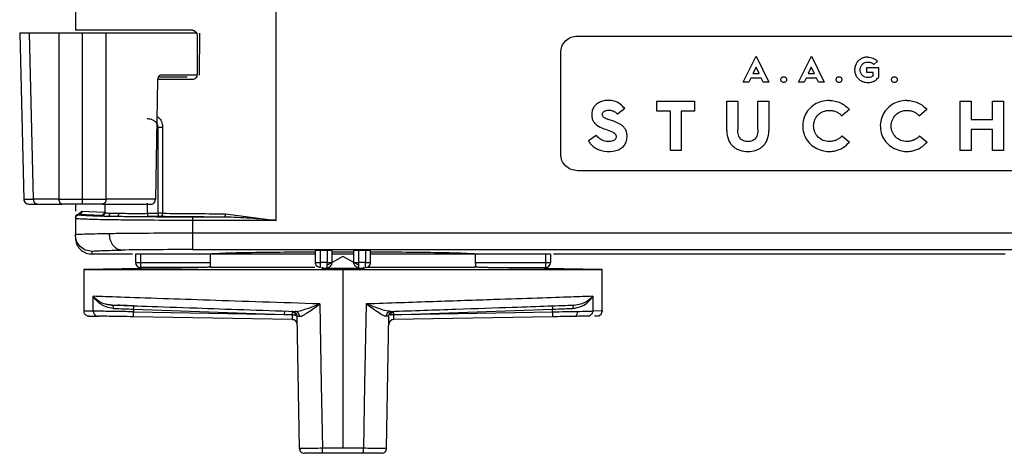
# Model space of a CAD drawing. Header units: millimetres. Extents: x -160 to 150, y 0 to 248.
# Tile 2 of 16: x -122 to -64, y 183 to 209. Entities that reach past the tile are written whole.
import ezdxf

# ---------------------------------------------------------------- set-up
doc = ezdxf.new("R2010")
doc.units = ezdxf.units.MM

msp = doc.modelspace()

# ---------------------------------------------------------------- linework, layer by layer
at = {"color": 7, "linetype": 'Continuous', "lineweight": 25}
for p, q in [((-119.04, 238.272), (-119.04, 208.671)), ((-107.04, 197.287), (-107.04, 209.941)), ((-122.367, 208.51), (-122.121, 198.54)), ((-120.03, 208.491), (-121.78, 208.491)), ((-121.535, 198.559), (-121.78, 208.491)), ((-120.03, 208.491), (-120.03, 198.559)), ((-118.616, 198.557), (-118.616, 208.491)), ((-117.202, 198.559), (-117.202, 208.491)), ((-111.786, 208.491), (-117.202, 208.491)), ((-111.627, 208.491), (-111.642, 205.991)), ((-111.761, 208.371), (-111.761, 206.021)), ((-89.024, 208.325), (-60.024, 208.325)), ((-90.024, 201.264), (-90.024, 207.325)), ((-79.111, 205.566), (-78.343, 207.125)), ((-78.343, 207.125), (-77.575, 205.566)), ((-75.806, 205.566), (-75.038, 207.125)), ((-75.038, 207.125), (-74.27, 205.566)), ((-71.086, 206.825), (-71.306, 206.632)), ((-78.345, 206.465), (-78.532, 206.078)), ((-78.532, 206.078), (-78.157, 206.078)), ((-78.157, 206.078), (-78.345, 206.465)), ((-75.04, 206.465), (-75.227, 206.078)), ((-75.227, 206.078), (-74.852, 206.078)), ((-74.852, 206.078), (-75.04, 206.465)), ((-71.723, 206.439), (-71.031, 206.439)), ((-71.723, 206.152), (-71.723, 206.439)), ((-71.336, 206.152), (-71.723, 206.152)), ((-71.336, 205.953), (-71.336, 206.152)), ((-71.031, 206.439), (-71.031, 205.843)), ((-114.123, 205.694), (-114.255, 198.559)), ((-112.044, 205.721), (-114.12, 205.721)), ((-111.767, 205.991), (-113.907, 205.991)), ((-78.767, 205.566), (-79.111, 205.566)), ((-78.652, 205.8), (-78.767, 205.566)), ((-78.036, 205.8), (-78.652, 205.8)), ((-77.922, 205.566), (-78.036, 205.8)), ((-77.575, 205.566), (-77.922, 205.566)), ((-75.462, 205.566), (-75.806, 205.566)), ((-75.347, 205.8), (-75.462, 205.566)), ((-74.732, 205.8), (-75.347, 205.8)), ((-74.617, 205.566), (-74.732, 205.8)), ((-74.27, 205.566), (-74.617, 205.566)), ((-84.271, 203.83), (-84.271, 204.425)), ((-84.271, 204.425), (-82.024, 204.425)), ((-82.024, 204.425), (-82.024, 203.83)), ((-80.096, 204.425), (-79.441, 204.425)), ((-80.096, 202.662), (-80.096, 204.425)), ((-79.441, 204.425), (-79.441, 202.73)), ((-78.231, 204.425), (-77.576, 204.425)), ((-78.231, 202.73), (-78.231, 204.425)), ((-77.576, 204.425), (-77.576, 202.662)), ((-66.137, 204.425), (-65.483, 204.425)), ((-66.137, 201.464), (-66.137, 204.425)), ((-65.483, 204.425), (-65.483, 203.325)), ((-64.2, 204.425), (-63.546, 204.425)), ((-64.2, 203.325), (-64.2, 204.425)), ((-63.546, 204.425), (-63.546, 201.464)), ((-86.199, 203.987), (-86.637, 203.656)), ((-83.468, 203.83), (-84.271, 203.83)), ((-83.468, 201.464), (-83.468, 203.83)), ((-82.024, 203.83), (-82.814, 203.83)), ((-82.814, 203.83), (-82.814, 201.464)), ((-72.764, 203.92), (-73.209, 203.541)), ((-68.125, 203.92), (-68.571, 203.541)), ((-65.483, 203.325), (-64.2, 203.325)), ((-114.101, 202.871), (-114.101, 197.717)), ((-113.823, 202.871), (-113.823, 197.717)), ((-64.2, 202.73), (-65.483, 202.73)), ((-65.483, 202.73), (-65.483, 201.464)), ((-64.2, 201.464), (-64.2, 202.73)), ((-88.37, 202.072), (-87.894, 202.399)), ((-73.205, 202.352), (-72.759, 201.974)), ((-68.567, 202.352), (-68.121, 201.974)), ((-82.814, 201.464), (-83.468, 201.464)), ((-65.483, 201.464), (-66.137, 201.464)), ((-63.546, 201.464), (-64.2, 201.464)), ((-60.024, 200.264), (-89.024, 200.264)), ((-122.121, 198.557), (-122.101, 198.557)), ((-120.03, 198.559), (-121.535, 198.559)), ((-114.255, 198.559), (-117.202, 198.559)), ((-121.323, 198.265), (-119.818, 198.265)), ((-119.04, 198.265), (-119.04, 197.838)), ((-118.972, 197.553), (-118.647, 197.838)), ((-118.647, 197.838), (-117.322, 197.783)), ((-117.414, 198.265), (-114.469, 198.265)), ((-117.279, 198.265), (-117.279, 197.746)), ((-114.735, 197.713), (-114.735, 198.321)), ((-119.04, 197.405), (-119.04, 196.437)), ((-118.84, 197.605), (-118.84, 197.638)), ((-117.493, 197.583), (-118.84, 197.638)), ((-117.479, 197.547), (-117.479, 197.582)), ((-116.562, 197.517), (-117.13, 197.526)), ((-114.735, 197.713), (-114.101, 197.717)), ((-114.029, 197.517), (-114.662, 197.513)), ((-110.112, 197.486), (-112.04, 197.486)), ((-112.04, 197.287), (-112.04, 196.542)), ((-107.04, 197.287), (-112.04, 197.287)), ((-110.062, 197.686), (-107.04, 197.287)), ((-112.04, 196.542), (-47.335, 196.542)), ((-118.04, 195.271), (-118.04, 195.437)), ((-112.04, 195.542), (-54.726, 195.542)), ((-104.69, 194.771), (-104.69, 195.482)), ((-103.99, 195.487), (-104.39, 195.487)), ((-104.39, 194.771), (-104.39, 195.487)), ((-103.99, 195.487), (-103.99, 194.771)), ((-103.69, 194.771), (-103.69, 195.482)), ((-102.39, 194.771), (-102.39, 195.482)), ((-101.69, 195.487), (-102.09, 195.487)), ((-102.09, 194.771), (-102.09, 195.487)), ((-101.69, 195.487), (-101.69, 194.771)), ((-101.39, 194.771), (-101.39, 195.482)), ((-115.62, 195.271), (-118.04, 195.271)), ((-104.725, 195.271), (-115.439, 195.271)), ((-115.439, 195.271), (-115.439, 194.771)), ((-115.139, 195.271), (-115.139, 194.471)), ((-110.969, 194.771), (-110.969, 195.271)), ((-102.371, 195.271), (-103.703, 195.271)), ((-103.69, 195.412), (-102.39, 195.412)), ((-103.04, 195.121), (-103.69, 194.771)), ((-102.09, 194.609), (-103.04, 195.121)), ((-90.639, 195.271), (-101.362, 195.271)), ((-95.109, 194.771), (-95.109, 195.271)), ((-90.939, 195.271), (-90.939, 194.471)), ((-90.639, 195.271), (-90.639, 194.771)), ((-63.46, 195.271), (-90.458, 195.271)), ((-113.939, 194.434), (-118.54, 194.353)), ((-118.54, 194.353), (-118.54, 191.866)), ((-118.54, 194.353), (-87.54, 194.353)), ((-115.439, 194.771), (-110.969, 194.771)), ((-111.698, 194.471), (-115.139, 194.471)), ((-113.94, 194.432), (-113.917, 194.471)), ((-110.952, 194.484), (-111.052, 194.483)), ((-110.979, 194.612), (-110.952, 194.484)), ((-110.952, 194.484), (-104.725, 194.484)), ((-103.99, 194.771), (-104.39, 194.771)), ((-104.247, 194.471), (-104.319, 194.432)), ((-104.319, 194.432), (-103.04, 194.434)), ((-103.69, 194.771), (-103.98, 194.615)), ((-103.04, 194.434), (-103.04, 183.645)), ((-103.04, 194.434), (-101.761, 194.432)), ((-101.69, 194.771), (-102.09, 194.771)), ((-101.761, 194.432), (-101.833, 194.471)), ((-101.609, 194.484), (-95.128, 194.484)), ((-95.128, 194.484), (-95.1, 194.622)), ((-95.027, 194.483), (-95.128, 194.484)), ((-95.109, 194.771), (-90.639, 194.771)), ((-94.381, 194.471), (-90.939, 194.471)), ((-92.162, 194.471), (-92.14, 194.432)), ((-87.54, 194.353), (-92.14, 194.434)), ((-87.54, 191.866), (-87.54, 194.353)), ((-117.967, 191.857), (-117.967, 192.745)), ((-88.112, 192.745), (-88.112, 191.857)), ((-117.055, 192.255), (-116.865, 192.223)), ((-115.553, 192.177), (-115.56, 191.977)), ((-115.56, 191.977), (-106.549, 191.662)), ((-115.56, 191.977), (-115.56, 191.82)), ((-99.53, 191.662), (-90.52, 191.977)), ((-90.527, 192.177), (-90.52, 191.977)), ((-90.52, 191.82), (-90.52, 191.977)), ((-115.565, 191.52), (-115.56, 191.82)), ((-106.069, 191.354), (-115.565, 191.52)), ((-115.56, 191.82), (-106.549, 191.662)), ((-106.542, 191.862), (-106.549, 191.662)), ((-106.072, 191.357), (-105.963, 191.336)), ((-106.07, 191.376), (-106.016, 191.348)), ((-105.892, 191.84), (-105.584, 191.885)), ((-105.645, 183.639), (-105.783, 191.551)), ((-100.435, 183.639), (-100.297, 191.551)), ((-100.117, 191.332), (-100.11, 191.335)), ((-100.064, 191.348), (-100.009, 191.376)), ((-90.515, 191.52), (-100.01, 191.354)), ((-99.53, 191.662), (-90.52, 191.82)), ((-90.52, 191.82), (-90.515, 191.52)), ((-88.286, 191.559), (-88.396, 191.557)), ((-87.54, 191.866), (-88.112, 191.857)), ((-87.835, 191.566), (-88.011, 191.563)), ((-87.739, 191.584), (-87.835, 191.566)), ((-87.54, 191.866), (-87.553, 191.807)), ((-105.595, 183.64), (-105.645, 183.639)), ((-101.816, 183.645), (-104.263, 183.645))]:
    msp.add_line(p, q, dxfattribs=at)
at = {"color": 7, "linetype": 'Continuous', "lineweight": 25, "flags": 128}
for points in [[(-113.94, 194.432), (-112.696, 194.454), (-111.719, 194.471)], [(-94.36, 194.471), (-93.117, 194.449), (-92.14, 194.432)], [(-104.43, 192.287), (-104.337, 187.447), (-104.263, 183.645)], [(-101.649, 192.287), (-101.743, 187.447), (-101.816, 183.645)], [(-106.549, 191.662), (-106.391, 191.658), (-106.289, 191.655), (-106.187, 191.652), (-106.085, 191.649)], [(-99.995, 191.649), (-99.837, 191.654), (-99.735, 191.657), (-99.633, 191.66), (-99.53, 191.662)]]:
    msp.add_lwpolyline(points, dxfattribs=at)
at = {"color": 7, "linetype": 'Continuous', "lineweight": 25}
for centre, start, end in [((-115.139, 194.771), 180, 270), ((-90.939, 194.771), 270, 360), ((-106.074, 191.054), 1, 89), ((-100.005, 191.054), 91, 179)]:
    msp.add_arc(centre, 0.3, start, end, dxfattribs=at)
for points, knots in [([(-121.78, 208.491), (-121.948, 208.491), (-122.284, 208.491), (-122.339, 208.49), (-122.366, 208.49)], [0, 0, 0, 0, 0.500019, 1, 1, 1, 1]), ([(-118.616, 208.491), (-118.87, 208.491), (-119.258, 208.491), (-119.726, 208.491), (-119.928, 208.491), (-120.03, 208.491)], [0, 0, 0, 0, 0.485193, 0.739171, 1, 1, 1, 1]), ([(-117.202, 208.491), (-117.304, 208.491), (-117.505, 208.491), (-117.974, 208.491), (-118.361, 208.491), (-118.616, 208.491)], [0, 0, 0, 0, 0.260829, 0.514807, 1, 1, 1, 1]), ([(-112.044, 208.671), (-112.007, 208.667), (-111.935, 208.658), (-111.841, 208.59), (-111.788, 208.507), (-111.765, 208.431), (-111.763, 208.391), (-111.761, 208.371)], [0, 0, 0, 0, 0.2504088, 0.4993593, 0.7485288, 0.8743691, 1, 1, 1, 1]), ([(-71.657, 207.064), (-71.736, 207.058), (-71.892, 207.047), (-72.105, 206.948), (-72.279, 206.802), (-72.4, 206.608), (-72.459, 206.381), (-72.447, 206.146), (-72.367, 205.927), (-72.225, 205.749), (-72.038, 205.618), (-71.835, 205.553), (-71.641, 205.536), (-71.435, 205.562), (-71.211, 205.651), (-71.09, 205.78), (-71.031, 205.843)], [0, 0, 0, 0, 0.074613, 0.147339, 0.218251, 0.287986, 0.361116, 0.437189, 0.508195, 0.578919, 0.649992, 0.722306, 0.778426, 0.833487, 0.918781, 1, 1, 1, 1]), ([(-71.336, 205.953), (-71.382, 205.92), (-71.478, 205.854), (-71.66, 205.829), (-71.842, 205.86), (-71.998, 205.962), (-72.102, 206.116), (-72.137, 206.302), (-72.102, 206.488), (-71.998, 206.643), (-71.842, 206.745), (-71.654, 206.779), (-71.493, 206.75), (-71.377, 206.694), (-71.329, 206.652), (-71.306, 206.632)], [0, 0, 0, 0, 0.076298, 0.158317, 0.243595, 0.324398, 0.40519, 0.491083, 0.577131, 0.658202, 0.739188, 0.824495, 0.913914, 0.957716, 1, 1, 1, 1]), ([(-113.907, 205.991), (-113.929, 205.988), (-113.977, 205.982), (-114.033, 205.938), (-114.074, 205.883), (-114.099, 205.829), (-114.118, 205.765), (-114.121, 205.718), (-114.123, 205.694)], [0, 0, 0, 0, 0.199352, 0.431991, 0.561401, 0.69921, 0.845412, 1, 1, 1, 1]), ([(-114.066, 205.891), (-113.783, 205.891), (-113.291, 205.891), (-112.631, 205.891), (-112.35, 205.891)], [0, 0, 0, 0, 0.573926, 1, 1, 1, 1]), ([(-111.761, 206.021), (-111.766, 205.981), (-111.775, 205.901), (-111.842, 205.802), (-111.935, 205.734), (-112.007, 205.725), (-112.044, 205.721)], [0, 0, 0, 0, 0.250658, 0.499763, 0.749453, 1, 1, 1, 1]), ([(-86.199, 203.987), (-86.28, 204.082), (-86.455, 204.286), (-86.875, 204.469), (-87.298, 204.488), (-87.648, 204.398), (-87.883, 204.263), (-88.064, 204.07), (-88.166, 203.82), (-88.179, 203.562), (-88.132, 203.326), (-88.025, 203.133), (-87.811, 202.923), (-87.598, 202.836), (-87.453, 202.777)], [0, 0, 0, 0, 0.0976793, 0.2107451, 0.3515957, 0.4258159, 0.4949102, 0.5640012, 0.6316395, 0.7044225, 0.7657993, 0.820168, 0.876935, 1, 1, 1, 1]), ([(-73.961, 204.472), (-74.121, 204.459), (-74.434, 204.435), (-74.861, 204.24), (-75.208, 203.946), (-75.454, 203.558), (-75.571, 203.101), (-75.548, 202.627), (-75.385, 202.189), (-75.102, 201.831), (-74.726, 201.571), (-74.325, 201.439), (-73.945, 201.405), (-73.552, 201.452), (-73.123, 201.617), (-72.88, 201.855), (-72.759, 201.974)], [0, 0, 0, 0, 0.076296, 0.149129, 0.22023, 0.29148, 0.365526, 0.44255, 0.515179, 0.585988, 0.657371, 0.731113, 0.785639, 0.838629, 0.919638, 1, 1, 1, 1]), ([(-69.323, 204.472), (-69.483, 204.459), (-69.795, 204.435), (-70.222, 204.24), (-70.569, 203.946), (-70.815, 203.558), (-70.932, 203.101), (-70.909, 202.627), (-70.746, 202.189), (-70.463, 201.831), (-70.087, 201.571), (-69.686, 201.439), (-69.306, 201.405), (-68.914, 201.452), (-68.484, 201.617), (-68.242, 201.855), (-68.121, 201.974)], [0, 0, 0, 0, 0.076296, 0.149129, 0.22023, 0.29148, 0.365526, 0.44255, 0.515179, 0.585988, 0.657371, 0.731113, 0.785639, 0.838629, 0.919638, 1, 1, 1, 1]), ([(-86.811, 203.202), (-86.892, 203.232), (-87.015, 203.277), (-87.162, 203.328), (-87.294, 203.375), (-87.404, 203.418), (-87.483, 203.495), (-87.511, 203.544), (-87.527, 203.612), (-87.526, 203.689), (-87.49, 203.766), (-87.428, 203.823), (-87.345, 203.863), (-87.197, 203.894), (-87.004, 203.882), (-86.784, 203.808), (-86.685, 203.706), (-86.637, 203.656)], [0, 0, 0, 0, 0.131999, 0.200043, 0.235756, 0.346888, 0.374462, 0.402458, 0.431408, 0.479269, 0.517507, 0.557778, 0.604487, 0.656728, 0.786069, 0.895563, 1, 1, 1, 1]), ([(-73.205, 202.352), (-73.255, 202.302), (-73.354, 202.201), (-73.541, 202.095), (-73.745, 202.027), (-74.015, 201.999), (-74.333, 202.057), (-74.645, 202.259), (-74.854, 202.569), (-74.924, 202.943), (-74.854, 203.317), (-74.646, 203.628), (-74.334, 203.832), (-74.015, 203.89), (-73.746, 203.862), (-73.543, 203.794), (-73.358, 203.689), (-73.259, 203.591), (-73.209, 203.541)], [0, 0, 0, 0, 0.0455531, 0.0909741, 0.137512, 0.1841237, 0.2651707, 0.3419595, 0.4187367, 0.5003632, 0.5821341, 0.6591798, 0.7361458, 0.8172204, 0.8638284, 0.9098979, 0.9548884, 1, 1, 1, 1]), ([(-68.567, 202.352), (-68.616, 202.302), (-68.716, 202.201), (-68.902, 202.095), (-69.106, 202.027), (-69.376, 201.999), (-69.695, 202.057), (-70.007, 202.259), (-70.216, 202.569), (-70.286, 202.943), (-70.215, 203.317), (-70.007, 203.628), (-69.695, 203.832), (-69.376, 203.89), (-69.107, 203.862), (-68.904, 203.794), (-68.72, 203.689), (-68.621, 203.591), (-68.571, 203.541)], [0, 0, 0, 0, 0.045553, 0.090974, 0.137512, 0.184124, 0.265171, 0.341959, 0.418737, 0.500363, 0.582134, 0.65918, 0.736146, 0.81722, 0.863828, 0.909898, 0.954888, 1, 1, 1, 1]), ([(-114.101, 202.871), (-114.105, 202.907), (-114.111, 202.983), (-114.162, 203.084), (-114.235, 203.173), (-114.34, 203.259), (-114.514, 203.347), (-114.662, 203.362), (-114.752, 203.371)], [0, 0, 0, 0, 0.114405, 0.23775, 0.3529, 0.486093, 0.686044, 1, 1, 1, 1]), ([(-114.163, 203.522), (-114.134, 203.505), (-114.063, 203.464), (-113.974, 203.352), (-113.891, 203.211), (-113.834, 203.048), (-113.827, 202.93), (-113.823, 202.871)], [0, 0, 0, 0, 0.1469701, 0.3592105, 0.5647587, 0.7842279, 1, 1, 1, 1]), ([(-88.37, 202.072), (-88.33, 202.004), (-88.25, 201.867), (-88.071, 201.695), (-87.85, 201.554), (-87.458, 201.414), (-87.01, 201.396), (-86.578, 201.499), (-86.32, 201.655), (-86.144, 201.873), (-86.06, 202.13), (-86.048, 202.383), (-86.087, 202.61), (-86.184, 202.8), (-86.409, 203.032), (-86.643, 203.131), (-86.811, 203.202)], [0, 0, 0, 0, 0.054738, 0.109672, 0.171615, 0.236007, 0.397926, 0.475053, 0.542872, 0.603674, 0.666371, 0.728372, 0.77811, 0.825231, 0.874767, 1, 1, 1, 1]), ([(-87.453, 202.777), (-87.313, 202.73), (-87.114, 202.664), (-86.883, 202.561), (-86.778, 202.484), (-86.729, 202.41), (-86.707, 202.336), (-86.708, 202.251), (-86.743, 202.164), (-86.811, 202.092), (-86.912, 202.038), (-87.111, 201.996), (-87.386, 202.015), (-87.701, 202.147), (-87.831, 202.317), (-87.894, 202.399)], [0, 0, 0, 0, 0.1843465, 0.2613857, 0.3165317, 0.3439371, 0.3703308, 0.4116919, 0.4479375, 0.4850008, 0.5331219, 0.5887318, 0.7367371, 0.8724264, 1, 1, 1, 1]), ([(-80.096, 202.662), (-80.08, 202.474), (-80.057, 202.205), (-79.889, 201.899), (-79.732, 201.721), (-79.541, 201.583), (-79.246, 201.452), (-78.835, 201.394), (-78.423, 201.452), (-78.13, 201.583), (-77.939, 201.721), (-77.783, 201.899), (-77.615, 202.205), (-77.592, 202.474), (-77.576, 202.662)], [0, 0, 0, 0, 0.139643, 0.200155, 0.25934, 0.316816, 0.376213, 0.500485, 0.62414, 0.683626, 0.740734, 0.800131, 0.86036, 1, 1, 1, 1]), ([(-78.231, 202.73), (-78.236, 202.62), (-78.244, 202.464), (-78.318, 202.279), (-78.39, 202.177), (-78.479, 202.1), (-78.624, 202.028), (-78.835, 202.001), (-79.046, 202.028), (-79.192, 202.1), (-79.282, 202.177), (-79.354, 202.28), (-79.428, 202.464), (-79.436, 202.62), (-79.441, 202.73)], [0, 0, 0, 0, 0.153097, 0.21683, 0.275308, 0.327198, 0.380143, 0.499136, 0.619706, 0.672872, 0.724634, 0.783352, 0.847181, 1, 1, 1, 1]), ([(-122.121, 198.557), (-122.116, 198.52), (-122.109, 198.463), (-122.071, 198.395), (-122.032, 198.348), (-121.984, 198.311), (-121.915, 198.275), (-121.858, 198.269), (-121.821, 198.265)], [0, 0, 0, 0, 0.2398498, 0.3686392, 0.5000563, 0.6314653, 0.7602311, 1, 1, 1, 1]), ([(-122.111, 198.557), (-122.11, 198.53), (-122.107, 198.474), (-122.07, 198.394), (-122.011, 198.325), (-121.957, 198.298), (-121.93, 198.285)], [0, 0, 0, 0, 0.239613, 0.491731, 0.74837, 1, 1, 1, 1]), ([(-122.101, 198.557), (-122.096, 198.557), (-122.081, 198.557), (-121.936, 198.558), (-121.694, 198.559), (-121.535, 198.559)], [0, 0, 0, 0, 0.156789, 0.4472, 1, 1, 1, 1]), ([(-120.03, 198.559), (-119.928, 198.559), (-119.726, 198.558), (-119.258, 198.558), (-118.87, 198.557), (-118.616, 198.557)], [0, 0, 0, 0, 0.260829, 0.514808, 1, 1, 1, 1]), ([(-118.616, 198.557), (-118.361, 198.557), (-117.974, 198.558), (-117.505, 198.558), (-117.304, 198.559), (-117.202, 198.559)], [0, 0, 0, 0, 0.485204, 0.73918, 1, 1, 1, 1]), ([(-118.616, 198.265), (-118.616, 198.269), (-118.616, 198.275), (-118.616, 198.311), (-118.616, 198.348), (-118.616, 198.395), (-118.616, 198.463), (-118.616, 198.52), (-118.616, 198.557)], [0, 0, 0, 0, 0.239795, 0.368578, 0.5, 0.631422, 0.760205, 1, 1, 1, 1]), ([(-121.821, 198.265), (-121.798, 198.265), (-121.751, 198.265), (-121.466, 198.265), (-121.323, 198.265)], [0, 0, 0, 0, 0.4998, 1, 1, 1, 1]), ([(-118.616, 198.265), (-118.841, 198.265), (-119.291, 198.265), (-119.642, 198.265), (-119.818, 198.265)], [0, 0, 0, 0, 0.500748, 1, 1, 1, 1]), ([(-118.647, 197.838), (-118.649, 197.813), (-118.654, 197.775), (-118.678, 197.728), (-118.703, 197.696), (-118.734, 197.671), (-118.779, 197.646), (-118.816, 197.641), (-118.84, 197.638)], [0, 0, 0, 0, 0.239518, 0.3684, 0.5, 0.6316, 0.760482, 1, 1, 1, 1]), ([(-117.414, 198.265), (-117.589, 198.265), (-117.941, 198.265), (-118.391, 198.265), (-118.616, 198.265)], [0, 0, 0, 0, 0.5002, 1, 1, 1, 1]), ([(-117.322, 197.783), (-117.324, 197.758), (-117.328, 197.719), (-117.349, 197.673), (-117.371, 197.641), (-117.399, 197.615), (-117.438, 197.59), (-117.471, 197.586), (-117.493, 197.583)], [0, 0, 0, 0, 0.239575, 0.36843, 0.499985, 0.631543, 0.760404, 1, 1, 1, 1]), ([(-119.033, 197.531), (-119.035, 197.524), (-119.039, 197.513), (-119.04, 197.5), (-119.04, 197.494), (-119.04, 197.492)], [0, 0, 0, 0, 0.560713, 0.850121, 1, 1, 1, 1]), ([(-112.04, 197.287), (-112.933, 197.288), (-114.292, 197.291), (-115.918, 197.306), (-117.252, 197.324), (-118.275, 197.349), (-118.926, 197.378), (-119, 197.396), (-119.04, 197.405)], [0, 0, 0, 0, 0.242518, 0.369466, 0.499837, 0.709699, 0.844899, 1, 1, 1, 1]), ([(-118.84, 197.638), (-118.897, 197.631), (-118.983, 197.62), (-119.025, 197.561), (-119.031, 197.537), (-119.033, 197.531)], [0, 0, 0, 0, 0.604697, 0.907825, 1, 1, 1, 1]), ([(-117.13, 197.526), (-117.622, 197.538), (-118.605, 197.562), (-118.762, 197.591), (-118.84, 197.605)], [0, 0, 0, 0, 0.499922, 1, 1, 1, 1]), ([(-117.479, 197.582), (-117.479, 197.582), (-117.48, 197.582), (-117.489, 197.583), (-117.493, 197.583)], [0, 0, 0, 0, 0.5000042, 1, 1, 1, 1]), ([(-117.13, 197.526), (-117.231, 197.53), (-117.432, 197.536), (-117.463, 197.543), (-117.479, 197.547)], [0, 0, 0, 0, 0.499995, 1, 1, 1, 1]), ([(-117.13, 197.526), (-117.11, 197.529), (-117.078, 197.534), (-117.039, 197.559), (-117.013, 197.585), (-116.991, 197.617), (-116.97, 197.663), (-116.967, 197.701), (-116.964, 197.726)], [0, 0, 0, 0, 0.239591, 0.368447, 0.500001, 0.631555, 0.76041, 1, 1, 1, 1]), ([(-116.964, 197.726), (-116.866, 197.724), (-116.716, 197.72), (-116.518, 197.717), (-116.451, 197.716)], [0, 0, 0, 0, 0.659587, 1, 1, 1, 1]), ([(-116.451, 197.716), (-116.453, 197.692), (-116.455, 197.653), (-116.469, 197.607), (-116.484, 197.575), (-116.501, 197.549), (-116.527, 197.524), (-116.548, 197.52), (-116.562, 197.517)], [0, 0, 0, 0, 0.239667, 0.368499, 0.500006, 0.631511, 0.760339, 1, 1, 1, 1]), ([(-112.04, 197.486), (-112.873, 197.488), (-114.539, 197.491), (-115.888, 197.508), (-116.562, 197.517)], [0, 0, 0, 0, 0.500077, 1, 1, 1, 1]), ([(-114.662, 197.513), (-114.823, 197.512), (-115.14, 197.51), (-115.641, 197.51), (-116.13, 197.512), (-116.418, 197.515), (-116.562, 197.517)], [0, 0, 0, 0, 0.252452, 0.49999, 0.748484, 1, 1, 1, 1]), ([(-116.451, 197.716), (-116.319, 197.715), (-116.057, 197.712), (-115.611, 197.71), (-115.16, 197.71), (-114.876, 197.712), (-114.735, 197.713)], [0, 0, 0, 0, 0.253341, 0.504452, 0.753337, 1, 1, 1, 1]), ([(-113.937, 197.517), (-113.943, 197.517), (-113.957, 197.517), (-113.981, 197.517), (-114.006, 197.517), (-114.021, 197.517), (-114.029, 197.517)], [0, 0, 0, 0, 0.246181, 0.499918, 0.751055, 1, 1, 1, 1]), ([(-113.937, 197.517), (-113.922, 197.52), (-113.901, 197.524), (-113.874, 197.55), (-113.856, 197.575), (-113.842, 197.607), (-113.828, 197.654), (-113.825, 197.692), (-113.823, 197.717)], [0, 0, 0, 0, 0.239656, 0.368487, 0.499998, 0.631509, 0.760343, 1, 1, 1, 1]), ([(-110.112, 197.486), (-110.788, 197.49), (-112.139, 197.497), (-113.338, 197.51), (-113.937, 197.517)], [0, 0, 0, 0, 0.50081, 1, 1, 1, 1]), ([(-113.823, 197.717), (-113.228, 197.71), (-112.049, 197.697), (-110.72, 197.69), (-110.062, 197.686)], [0, 0, 0, 0, 0.504341, 1, 1, 1, 1]), ([(-110.112, 197.486), (-110.106, 197.49), (-110.096, 197.494), (-110.084, 197.519), (-110.076, 197.545), (-110.07, 197.577), (-110.064, 197.623), (-110.062, 197.662), (-110.062, 197.686)], [0, 0, 0, 0, 0.239689, 0.36851, 0.5, 0.631491, 0.760311, 1, 1, 1, 1]), ([(-107.04, 197.287), (-107.067, 197.289), (-107.58, 197.334), (-108.605, 197.435), (-109.601, 197.469), (-110.112, 197.486)], [0, 0, 0, 0, 0.026005, 0.500643, 1, 1, 1, 1]), ([(-119.04, 196.437), (-118.999, 196.445), (-118.923, 196.461), (-118.294, 196.487), (-117.49, 196.502), (-117, 196.511)], [0, 0, 0, 0, 0.309761, 0.579959, 1, 1, 1, 1]), ([(-119.04, 196.271), (-119.031, 196.169), (-119.015, 195.983), (-118.885, 195.711), (-118.682, 195.481), (-118.384, 195.306), (-118.158, 195.283), (-118.04, 195.271)], [0, 0, 0, 0, 0.195478, 0.355599, 0.56857, 0.775587, 1, 1, 1, 1]), ([(-117, 196.511), (-116.642, 196.516), (-115.936, 196.525), (-114.293, 196.538), (-112.933, 196.54), (-112.04, 196.542)], [0, 0, 0, 0, 0.26084, 0.514825, 1, 1, 1, 1]), ([(-116.291, 195.511), (-116.38, 195.526), (-116.516, 195.548), (-116.68, 195.674), (-116.793, 195.803), (-116.885, 195.963), (-116.974, 196.194), (-116.99, 196.386), (-117, 196.511)], [0, 0, 0, 0, 0.239626, 0.368469, 0.5, 0.631531, 0.760374, 1, 1, 1, 1]), ([(-118.04, 195.437), (-117.959, 195.451), (-117.796, 195.479), (-116.793, 195.5), (-116.291, 195.511)], [0, 0, 0, 0, 0.50004, 1, 1, 1, 1]), ([(-112.04, 195.542), (-112.837, 195.54), (-114.43, 195.538), (-115.671, 195.52), (-116.291, 195.511)], [0, 0, 0, 0, 0.500194, 1, 1, 1, 1]), ([(-104.39, 195.487), (-104.421, 195.487), (-104.489, 195.487), (-104.568, 195.486), (-104.624, 195.485), (-104.659, 195.485), (-104.685, 195.483), (-104.688, 195.483), (-104.69, 195.482)], [0, 0, 0, 0, 0.198603, 0.430987, 0.560462, 0.698459, 0.844974, 1, 1, 1, 1]), ([(-103.69, 195.482), (-103.691, 195.483), (-103.695, 195.483), (-103.72, 195.485), (-103.756, 195.485), (-103.812, 195.486), (-103.891, 195.487), (-103.959, 195.487), (-103.99, 195.487)], [0, 0, 0, 0, 0.155026, 0.301541, 0.439538, 0.569013, 0.801397, 1, 1, 1, 1]), ([(-102.09, 195.487), (-102.121, 195.487), (-102.189, 195.487), (-102.268, 195.486), (-102.324, 195.485), (-102.359, 195.485), (-102.385, 195.483), (-102.388, 195.483), (-102.39, 195.482)], [0, 0, 0, 0, 0.198603, 0.430987, 0.560462, 0.698459, 0.844974, 1, 1, 1, 1]), ([(-101.39, 195.482), (-101.391, 195.483), (-101.395, 195.483), (-101.42, 195.485), (-101.456, 195.485), (-101.512, 195.486), (-101.591, 195.487), (-101.659, 195.487), (-101.69, 195.487)], [0, 0, 0, 0, 0.155026, 0.301541, 0.439538, 0.569013, 0.801397, 1, 1, 1, 1]), ([(-111.134, 195.276), (-110.984, 195.294), (-110.722, 195.325), (-109.216, 195.366), (-107.246, 195.396), (-105.523, 195.405), (-104.69, 195.409)], [0, 0, 0, 0, 0.285685, 0.499954, 0.758212, 1, 1, 1, 1]), ([(-101.39, 195.409), (-100.557, 195.405), (-98.834, 195.396), (-96.864, 195.366), (-95.358, 195.325), (-95.096, 195.294), (-94.945, 195.276)], [0, 0, 0, 0, 0.241786, 0.500046, 0.714313, 1, 1, 1, 1]), ([(-111.012, 194.483), (-111.089, 194.481), (-111.204, 194.479), (-111.378, 194.476), (-111.515, 194.474), (-111.625, 194.472), (-111.68, 194.471), (-111.693, 194.471), (-111.697, 194.471), (-111.698, 194.471), (-111.698, 194.471), (-111.698, 194.471)], [0, 0, 0, 0, 0.333008, 0.4999297, 0.7498679, 0.9296935, 0.9774391, 0.99135, 0.9961667, 0.998172, 1, 1, 1, 1]), ([(-110.969, 194.771), (-110.97, 194.738), (-110.971, 194.673), (-110.981, 194.587), (-110.995, 194.518), (-111.006, 194.494), (-111.012, 194.483)], [0, 0, 0, 0, 0.250042, 0.499758, 0.749701, 1, 1, 1, 1]), ([(-104.319, 194.432), (-104.08, 194.433), (-103.654, 194.434), (-103.227, 194.434), (-103.04, 194.434)], [0, 0, 0, 0, 0.56, 1, 1, 1, 1]), ([(-103.04, 194.434), (-102.801, 194.434), (-102.375, 194.434), (-101.949, 194.433), (-101.761, 194.432)], [0, 0, 0, 0, 0.56, 1, 1, 1, 1]), ([(-95.067, 194.483), (-95.073, 194.494), (-95.084, 194.518), (-95.097, 194.587), (-95.107, 194.673), (-95.109, 194.738), (-95.109, 194.771)], [0, 0, 0, 0, 0.250165, 0.499529, 0.749451, 1, 1, 1, 1]), ([(-94.381, 194.471), (-94.382, 194.471), (-94.382, 194.471), (-94.383, 194.471), (-94.386, 194.471), (-94.4, 194.471), (-94.51, 194.473), (-94.66, 194.476), (-94.875, 194.479), (-94.99, 194.481), (-95.067, 194.483)], [0, 0, 0, 0, 0.001829, 0.003835, 0.008652, 0.02256, 0.070285, 0.499889, 0.667377, 1, 1, 1, 1]), ([(-104.43, 192.287), (-105.583, 192.326), (-107.889, 192.404), (-111.09, 192.512), (-114.036, 192.612), (-116.552, 192.697), (-117.496, 192.729), (-117.967, 192.745)], [0, 0, 0, 0, 0.186673, 0.3734, 0.560204, 0.780164, 1, 1, 1, 1]), ([(-116.775, 192.023), (-116.924, 192.045), (-117.221, 192.09), (-117.558, 192.283), (-117.748, 192.447), (-117.848, 192.564), (-117.889, 192.617), (-117.915, 192.656), (-117.927, 192.675), (-117.931, 192.682), (-117.933, 192.684), (-117.945, 192.705), (-117.956, 192.725), (-117.967, 192.745)], [0, 0, 0, 0, 0.250838, 0.500589, 0.750151, 0.808859, 0.875073, 0.91729, 0.93016, 0.936208, 0.93657, 0.937538, 1, 1, 1, 1]), ([(-117.967, 192.745), (-117.85, 192.631), (-117.673, 192.461), (-117.317, 192.292), (-117.121, 192.264), (-117.055, 192.255)], [0, 0, 0, 0, 0.5716677, 0.8576583, 1, 1, 1, 1]), ([(-88.112, 192.745), (-88.499, 192.732), (-89.274, 192.705), (-91.336, 192.636), (-94.09, 192.543), (-97.575, 192.425), (-100.291, 192.333), (-101.649, 192.287)], [0, 0, 0, 0, 0.186726, 0.373451, 0.560181, 0.780031, 1, 1, 1, 1]), ([(-89.304, 192.023), (-89.139, 192.05), (-88.81, 192.104), (-88.375, 192.375), (-88.212, 192.605), (-88.112, 192.745)], [0, 0, 0, 0, 0.281084, 0.561122, 1, 1, 1, 1]), ([(-89.214, 192.223), (-89.082, 192.239), (-88.818, 192.273), (-88.403, 192.458), (-88.229, 192.63), (-88.112, 192.745)], [0, 0, 0, 0, 0.248646, 0.499192, 1, 1, 1, 1]), ([(-116.848, 192.219), (-116.885, 192.221), (-116.96, 192.225), (-117.029, 192.238), (-117.064, 192.244)], [0, 0, 0, 0, 0.49729, 1, 1, 1, 1]), ([(-116.865, 192.223), (-116.23, 192.201), (-114.958, 192.156), (-112.096, 192.056), (-109.028, 191.949), (-106.937, 191.876), (-105.892, 191.84)], [0, 0, 0, 0, 0.2798137, 0.5597504, 0.7799723, 1, 1, 1, 1]), ([(-116.865, 192.223), (-116.852, 192.219), (-116.824, 192.211), (-116.793, 192.157), (-116.777, 192.09), (-116.776, 192.045), (-116.775, 192.023)], [0, 0, 0, 0, 0.270476, 0.562374, 0.789522, 1, 1, 1, 1]), ([(-116.775, 192.023), (-116.559, 192.015), (-116.172, 192), (-115.747, 191.984), (-115.56, 191.977)], [0, 0, 0, 0, 0.559741, 1, 1, 1, 1]), ([(-115.553, 192.177), (-115.812, 192.186), (-116.143, 192.198), (-116.442, 192.208), (-116.507, 192.21)], [0, 0, 0, 0, 0.782071, 1, 1, 1, 1]), ([(-105.633, 191.544), (-105.598, 191.548), (-105.528, 191.556), (-105.353, 191.64), (-105.103, 191.8), (-104.776, 192.036), (-104.545, 192.203), (-104.43, 192.287)], [0, 0, 0, 0, 0.127644, 0.253505, 0.502597, 0.751291, 1, 1, 1, 1]), ([(-105.584, 191.885), (-105.465, 191.92), (-105.108, 192.026), (-104.701, 192.183), (-104.43, 192.287)], [0, 0, 0, 0, 0.3331263, 1, 1, 1, 1]), ([(-100.447, 191.544), (-100.482, 191.548), (-100.551, 191.556), (-100.726, 191.64), (-100.976, 191.8), (-101.304, 192.036), (-101.534, 192.203), (-101.649, 192.287)], [0, 0, 0, 0, 0.1276646, 0.2535224, 0.5026043, 0.751289, 1, 1, 1, 1]), ([(-100.187, 191.84), (-100.3, 191.853), (-100.527, 191.879), (-101.026, 192.053), (-101.413, 192.198), (-101.649, 192.287)], [0, 0, 0, 0, 0.275973, 0.557298, 1, 1, 1, 1]), ([(-100.187, 191.84), (-98.861, 191.886), (-96.208, 191.979), (-93.051, 192.089), (-90.662, 192.172), (-89.697, 192.206), (-89.214, 192.223)], [0, 0, 0, 0, 0.2799749, 0.5597875, 0.779905, 1, 1, 1, 1]), ([(-90.52, 191.977), (-90.282, 191.986), (-89.856, 192.002), (-89.473, 192.017), (-89.304, 192.023)], [0, 0, 0, 0, 0.559721, 1, 1, 1, 1]), ([(-89.214, 192.223), (-89.228, 192.219), (-89.256, 192.211), (-89.286, 192.157), (-89.303, 192.09), (-89.304, 192.045), (-89.304, 192.023)], [0, 0, 0, 0, 0.270476, 0.562374, 0.789522, 1, 1, 1, 1]), ([(-118.54, 191.866), (-118.538, 191.843), (-118.535, 191.8), (-118.512, 191.734), (-118.468, 191.665), (-118.402, 191.609), (-118.323, 191.574), (-118.272, 191.569), (-118.245, 191.566)], [0, 0, 0, 0, 0.1489854, 0.2765969, 0.4502643, 0.6718893, 0.8263777, 1, 1, 1, 1]), ([(-117.967, 191.857), (-118.154, 191.86), (-118.489, 191.866), (-118.503, 191.866), (-118.509, 191.866)], [0, 0, 0, 0, 0.559843, 1, 1, 1, 1]), ([(-118.215, 191.566), (-118.224, 191.566), (-118.301, 191.567), (-117.972, 191.562), (-117.684, 191.557)], [0, 0, 0, 0, 0.120166, 1, 1, 1, 1]), ([(-117.967, 191.857), (-117.964, 191.819), (-117.958, 191.762), (-117.923, 191.693), (-117.886, 191.645), (-117.841, 191.606), (-117.775, 191.568), (-117.72, 191.561), (-117.684, 191.557)], [0, 0, 0, 0, 0.239688, 0.368509, 0.5, 0.631491, 0.760312, 1, 1, 1, 1]), ([(-115.56, 191.82), (-115.863, 191.824), (-116.468, 191.834), (-117.199, 191.845), (-117.718, 191.853), (-117.884, 191.855), (-117.967, 191.857)], [0, 0, 0, 0, 0.2795889, 0.55886, 0.779431, 1, 1, 1, 1]), ([(-115.565, 191.52), (-115.832, 191.524), (-116.365, 191.534), (-117.008, 191.545), (-117.464, 191.553), (-117.61, 191.555), (-117.684, 191.557)], [0, 0, 0, 0, 0.279832, 0.559159, 0.779498, 1, 1, 1, 1]), ([(-106.069, 191.788), (-106.069, 191.778), (-106.071, 191.758), (-106.075, 191.723), (-106.079, 191.686), (-106.083, 191.661), (-106.085, 191.649)], [0, 0, 0, 0, 0.261732, 0.51853, 0.765827, 1, 1, 1, 1]), ([(-106.085, 191.649), (-106.047, 191.646), (-105.989, 191.64), (-105.918, 191.63), (-105.887, 191.623), (-105.872, 191.62)], [0, 0, 0, 0, 0.479341, 0.736949, 1, 1, 1, 1]), ([(-106.085, 191.649), (-106.082, 191.606), (-106.078, 191.519), (-106.073, 191.422), (-106.07, 191.364), (-106.069, 191.357), (-106.069, 191.354)], [0, 0, 0, 0, 0.279418, 0.558761, 0.779233, 1, 1, 1, 1]), ([(-106.073, 191.846), (-106.072, 191.845), (-106.07, 191.844), (-106.068, 191.833), (-106.068, 191.815), (-106.068, 191.797), (-106.069, 191.788)], [0, 0, 0, 0, 0.233751, 0.480882, 0.737813, 1, 1, 1, 1]), ([(-105.912, 191.75), (-105.929, 191.757), (-105.955, 191.769), (-105.995, 191.781), (-106.03, 191.788), (-106.055, 191.788), (-106.069, 191.788)], [0, 0, 0, 0, 0.350226, 0.559346, 0.764779, 1, 1, 1, 1]), ([(-105.869, 191.756), (-105.871, 191.759), (-105.875, 191.762), (-105.885, 191.762), (-105.897, 191.758), (-105.907, 191.752), (-105.912, 191.75)], [0, 0, 0, 0, 0.339018, 0.544933, 0.76554, 1, 1, 1, 1]), ([(-105.872, 191.62), (-105.874, 191.636), (-105.877, 191.662), (-105.887, 191.697), (-105.898, 191.724), (-105.908, 191.741), (-105.912, 191.75)], [0, 0, 0, 0, 0.357538, 0.561965, 0.775759, 1, 1, 1, 1]), ([(-105.633, 191.544), (-105.637, 191.581), (-105.644, 191.657), (-105.704, 191.755), (-105.791, 191.824), (-105.859, 191.834), (-105.892, 191.84)], [0, 0, 0, 0, 0.2406989, 0.4999995, 0.7593006, 1, 1, 1, 1]), ([(-105.872, 191.62), (-105.858, 191.615), (-105.831, 191.607), (-105.803, 191.591), (-105.786, 191.573), (-105.784, 191.558), (-105.783, 191.551)], [0, 0, 0, 0, 0.261458, 0.51805, 0.765341, 1, 1, 1, 1]), ([(-105.789, 191.604), (-105.787, 191.595), (-105.783, 191.577), (-105.777, 191.56), (-105.773, 191.551)], [0, 0, 0, 0, 0.501224, 1, 1, 1, 1]), ([(-105.779, 191.345), (-105.78, 191.371), (-105.781, 191.43), (-105.782, 191.501), (-105.783, 191.546), (-105.783, 191.551)], [0, 0, 0, 0, 0.40012, 0.921756, 1, 1, 1, 1]), ([(-105.783, 191.551), (-105.777, 191.551), (-105.764, 191.55), (-105.676, 191.546), (-105.633, 191.544)], [0, 0, 0, 0, 0.500273, 1, 1, 1, 1]), ([(-105.777, 191.232), (-105.778, 191.26), (-105.779, 191.295), (-105.779, 191.337), (-105.779, 191.345)], [0, 0, 0, 0, 0.8092, 1, 1, 1, 1]), ([(-100.447, 191.544), (-100.442, 191.586), (-100.432, 191.671), (-100.363, 191.769), (-100.276, 191.827), (-100.216, 191.836), (-100.187, 191.84)], [0, 0, 0, 0, 0.270842, 0.56228, 0.789157, 1, 1, 1, 1]), ([(-100.297, 191.551), (-100.303, 191.551), (-100.316, 191.55), (-100.403, 191.546), (-100.447, 191.544)], [0, 0, 0, 0, 0.50004, 1, 1, 1, 1]), ([(-100.208, 191.62), (-100.206, 191.636), (-100.203, 191.662), (-100.192, 191.697), (-100.181, 191.724), (-100.172, 191.741), (-100.167, 191.75)], [0, 0, 0, 0, 0.357539, 0.561964, 0.775757, 1, 1, 1, 1]), ([(-99.995, 191.649), (-100.013, 191.648), (-100.051, 191.644), (-100.107, 191.638), (-100.162, 191.63), (-100.192, 191.623), (-100.208, 191.62)], [0, 0, 0, 0, 0.233398, 0.480418, 0.737491, 1, 1, 1, 1]), ([(-100.167, 191.75), (-100.151, 191.757), (-100.125, 191.769), (-100.085, 191.781), (-100.049, 191.788), (-100.024, 191.788), (-100.011, 191.788)], [0, 0, 0, 0, 0.350237, 0.559354, 0.76478, 1, 1, 1, 1]), ([(-100.011, 191.788), (-100.011, 191.797), (-100.012, 191.815), (-100.011, 191.833), (-100.01, 191.844), (-100.008, 191.845), (-100.007, 191.846)], [0, 0, 0, 0, 0.262184, 0.519114, 0.766247, 1, 1, 1, 1]), ([(-99.995, 191.649), (-99.997, 191.661), (-100, 191.686), (-100.005, 191.723), (-100.009, 191.758), (-100.01, 191.778), (-100.011, 191.788)], [0, 0, 0, 0, 0.234172, 0.481466, 0.738265, 1, 1, 1, 1]), ([(-100.01, 191.354), (-100.01, 191.36), (-100.01, 191.371), (-100.005, 191.45), (-100, 191.547), (-99.997, 191.615), (-99.995, 191.649)], [0, 0, 0, 0, 0.280111, 0.559348, 0.77967, 1, 1, 1, 1]), ([(-89.188, 191.543), (-89.417, 191.539), (-89.826, 191.532), (-90.304, 191.523), (-90.515, 191.52)], [0, 0, 0, 0, 0.559553, 1, 1, 1, 1]), ([(-89.188, 191.543), (-89.166, 191.547), (-89.131, 191.554), (-89.09, 191.591), (-89.062, 191.63), (-89.039, 191.678), (-89.017, 191.747), (-89.014, 191.805), (-89.012, 191.842)], [0, 0, 0, 0, 0.239549, 0.368366, 0.499885, 0.631421, 0.760286, 1, 1, 1, 1]), ([(-88.396, 191.557), (-88.493, 191.555), (-88.667, 191.552), (-89.029, 191.546), (-89.188, 191.543)], [0, 0, 0, 0, 0.559823, 1, 1, 1, 1]), ([(-88.112, 191.857), (-88.117, 191.815), (-88.127, 191.727), (-88.204, 191.627), (-88.299, 191.568), (-88.364, 191.56), (-88.396, 191.557)], [0, 0, 0, 0, 0.270474, 0.562374, 0.789524, 1, 1, 1, 1]), ([(-87.781, 191.572), (-87.759, 191.578), (-87.73, 191.584), (-87.685, 191.61), (-87.665, 191.624), (-87.656, 191.631), (-87.647, 191.638), (-87.635, 191.649), (-87.612, 191.672), (-87.561, 191.738), (-87.55, 191.795), (-87.541, 191.84)], [0, 0, 0, 0, 0.318868, 0.409202, 0.439595, 0.452162, 0.463785, 0.49109, 0.528332, 0.637593, 1, 1, 1, 1]), ([(-87.781, 191.572), (-87.759, 191.578), (-87.729, 191.585), (-87.683, 191.61), (-87.643, 191.638), (-87.618, 191.667), (-87.602, 191.688)], [0, 0, 0, 0, 0.430285, 0.588754, 0.717132, 1, 1, 1, 1]), ([(-105.621, 183.64), (-105.626, 183.611), (-105.636, 183.555), (-105.606, 183.501), (-105.591, 183.474)], [0, 0, 0, 0, 0.497944, 1, 1, 1, 1]), ([(-104.263, 183.645), (-104.448, 183.644), (-104.818, 183.643), (-105.266, 183.641), (-105.545, 183.64), (-105.582, 183.64), (-105.595, 183.64)], [0, 0, 0, 0, 0.284865, 0.568675, 0.852456, 1, 1, 1, 1]), ([(-104.24, 183.345), (-104.405, 183.345), (-104.735, 183.345), (-105.094, 183.345), (-105.307, 183.345), (-105.332, 183.345), (-105.345, 183.345)], [0, 0, 0, 0, 0.280343, 0.559515, 0.779487, 1, 1, 1, 1]), ([(-104.24, 183.345), (-104.243, 183.349), (-104.247, 183.355), (-104.253, 183.392), (-104.256, 183.431), (-104.259, 183.479), (-104.262, 183.549), (-104.263, 183.607), (-104.263, 183.645)], [0, 0, 0, 0, 0.23947, 0.368409, 0.5, 0.631591, 0.76053, 1, 1, 1, 1]), ([(-101.84, 183.345), (-102.288, 183.345), (-103.088, 183.345), (-103.888, 183.345), (-104.24, 183.345)], [0, 0, 0, 0, 0.559907, 1, 1, 1, 1]), ([(-101.84, 183.345), (-101.837, 183.349), (-101.832, 183.355), (-101.827, 183.392), (-101.823, 183.431), (-101.82, 183.479), (-101.817, 183.549), (-101.817, 183.607), (-101.816, 183.645)], [0, 0, 0, 0, 0.239457, 0.368361, 0.5, 0.631639, 0.760543, 1, 1, 1, 1]), ([(-100.735, 183.345), (-100.755, 183.345), (-100.796, 183.345), (-101.087, 183.345), (-101.45, 183.345), (-101.71, 183.345), (-101.84, 183.345)], [0, 0, 0, 0, 0.280358, 0.559555, 0.779386, 1, 1, 1, 1]), ([(-100.435, 183.639), (-100.455, 183.64), (-100.496, 183.64), (-100.81, 183.641), (-101.263, 183.643), (-101.632, 183.644), (-101.816, 183.645)], [0, 0, 0, 0, 0.250497, 0.500005, 0.749539, 1, 1, 1, 1]), ([(-100.488, 183.474), (-100.473, 183.501), (-100.443, 183.554), (-100.442, 183.611), (-100.441, 183.64)], [0, 0, 0, 0, 0.5094337, 1, 1, 1, 1])]:
    msp.add_open_spline(points, degree=3, knots=knots, dxfattribs=at)
for points in [[(-112.044, 208.671), (-113.042, 208.671), (-115.039, 208.671), (-117.262, 208.671), (-118.758, 208.671), (-118.946, 208.671), (-119.04, 208.671)], [(-90.024, 207.325), (-90.009, 207.456), (-89.979, 207.718), (-89.748, 208.049), (-89.418, 208.28), (-89.155, 208.31), (-89.024, 208.325)], [(-71.657, 207.064), (-71.604, 207.061), (-71.498, 207.055), (-71.346, 207.006), (-71.204, 206.932), (-71.125, 206.86), (-71.086, 206.825)], [(-76.691, 205.545), (-76.713, 205.547), (-76.758, 205.553), (-76.816, 205.592), (-76.854, 205.649), (-76.867, 205.717), (-76.854, 205.785), (-76.816, 205.842), (-76.758, 205.881), (-76.713, 205.887), (-76.691, 205.889)], [(-76.691, 205.889), (-76.668, 205.887), (-76.623, 205.882), (-76.566, 205.842), (-76.528, 205.785), (-76.514, 205.717), (-76.528, 205.649), (-76.566, 205.593), (-76.623, 205.553), (-76.668, 205.547), (-76.691, 205.545)], [(-73.386, 205.545), (-73.408, 205.547), (-73.453, 205.553), (-73.511, 205.592), (-73.549, 205.649), (-73.563, 205.717), (-73.549, 205.785), (-73.511, 205.842), (-73.453, 205.882), (-73.408, 205.887), (-73.386, 205.889)], [(-73.386, 205.889), (-73.363, 205.887), (-73.318, 205.882), (-73.261, 205.842), (-73.223, 205.785), (-73.209, 205.717), (-73.223, 205.649), (-73.261, 205.592), (-73.318, 205.553), (-73.363, 205.547), (-73.386, 205.545)], [(-70.077, 205.545), (-70.099, 205.547), (-70.144, 205.553), (-70.202, 205.592), (-70.24, 205.649), (-70.253, 205.717), (-70.24, 205.785), (-70.202, 205.842), (-70.144, 205.882), (-70.099, 205.887), (-70.077, 205.889)], [(-70.077, 205.889), (-70.054, 205.887), (-70.009, 205.882), (-69.952, 205.842), (-69.913, 205.785), (-69.9, 205.717), (-69.913, 205.649), (-69.952, 205.592), (-70.009, 205.553), (-70.054, 205.547), (-70.077, 205.545)], [(-73.961, 204.472), (-73.848, 204.465), (-73.621, 204.45), (-73.298, 204.336), (-73.001, 204.164), (-72.843, 204.001), (-72.764, 203.92)], [(-69.323, 204.472), (-69.209, 204.465), (-68.983, 204.45), (-68.659, 204.336), (-68.362, 204.164), (-68.204, 204.001), (-68.125, 203.92)], [(-114.101, 202.871), (-114.078, 202.871), (-114.031, 202.871), (-113.958, 202.871), (-113.886, 202.871), (-113.844, 202.871), (-113.823, 202.871)], [(-89.024, 200.264), (-89.155, 200.279), (-89.418, 200.309), (-89.748, 200.54), (-89.979, 200.871), (-90.009, 201.133), (-90.024, 201.264)], [(-121.323, 198.265), (-121.351, 198.269), (-121.406, 198.278), (-121.475, 198.346), (-121.524, 198.443), (-121.532, 198.521), (-121.535, 198.559)], [(-120.03, 198.559), (-120.026, 198.521), (-120.019, 198.443), (-119.97, 198.346), (-119.9, 198.278), (-119.845, 198.269), (-119.818, 198.265)], [(-117.202, 198.559), (-117.205, 198.521), (-117.213, 198.443), (-117.262, 198.346), (-117.331, 198.278), (-117.386, 198.269), (-117.414, 198.265)], [(-114.469, 198.265), (-114.441, 198.269), (-114.386, 198.278), (-114.316, 198.346), (-114.266, 198.443), (-114.259, 198.521), (-114.255, 198.559)], [(-118.84, 197.605), (-118.866, 197.602), (-118.919, 197.596), (-118.985, 197.55), (-119.031, 197.484), (-119.037, 197.431), (-119.04, 197.405)], [(-117.479, 197.547), (-117.452, 197.55), (-117.4, 197.556), (-117.334, 197.602), (-117.288, 197.668), (-117.282, 197.72), (-117.279, 197.746)], [(-117.279, 197.746), (-117.265, 197.743), (-117.237, 197.736), (-117.055, 197.73), (-116.964, 197.726)], [(-114.735, 197.713), (-114.733, 197.687), (-114.731, 197.635), (-114.714, 197.569), (-114.69, 197.523), (-114.672, 197.516), (-114.662, 197.513)], [(-114.101, 197.717), (-114.1, 197.691), (-114.098, 197.639), (-114.081, 197.574), (-114.057, 197.527), (-114.038, 197.52), (-114.029, 197.517)], [(-113.823, 197.717), (-113.844, 197.717), (-113.886, 197.717), (-113.958, 197.717), (-114.031, 197.717), (-114.078, 197.717), (-114.101, 197.717)], [(-112.04, 197.486), (-112.04, 197.483), (-112.04, 197.476), (-112.04, 197.43), (-112.04, 197.364), (-112.04, 197.312), (-112.04, 197.287)], [(-118.04, 195.437), (-118.171, 195.452), (-118.433, 195.482), (-118.764, 195.713), (-118.995, 196.044), (-119.025, 196.306), (-119.04, 196.437)], [(-112.04, 196.542), (-112.04, 196.412), (-112.04, 196.153), (-112.04, 195.825), (-112.04, 195.593), (-112.04, 195.559), (-112.04, 195.542)], [(-104.69, 194.771), (-104.685, 194.771), (-104.676, 194.771), (-104.607, 194.771), (-104.508, 194.771), (-104.429, 194.771), (-104.39, 194.771)], [(-104.39, 194.471), (-104.429, 194.476), (-104.508, 194.485), (-104.607, 194.554), (-104.676, 194.653), (-104.685, 194.732), (-104.69, 194.771)], [(-104.39, 194.471), (-104.39, 194.476), (-104.39, 194.485), (-104.39, 194.554), (-104.39, 194.653), (-104.39, 194.732), (-104.39, 194.771)], [(-103.99, 194.771), (-103.95, 194.771), (-103.872, 194.771), (-103.773, 194.771), (-103.703, 194.771), (-103.694, 194.771), (-103.69, 194.771)], [(-103.99, 194.471), (-103.99, 194.476), (-103.99, 194.485), (-103.99, 194.554), (-103.99, 194.653), (-103.99, 194.732), (-103.99, 194.771)], [(-103.99, 194.471), (-103.95, 194.476), (-103.872, 194.485), (-103.773, 194.554), (-103.703, 194.653), (-103.694, 194.732), (-103.69, 194.771)], [(-102.39, 194.771), (-102.385, 194.771), (-102.376, 194.771), (-102.307, 194.771), (-102.208, 194.771), (-102.129, 194.771), (-102.09, 194.771)], [(-102.09, 194.471), (-102.129, 194.476), (-102.208, 194.485), (-102.307, 194.554), (-102.376, 194.653), (-102.385, 194.732), (-102.39, 194.771)], [(-102.09, 194.471), (-102.09, 194.476), (-102.09, 194.485), (-102.09, 194.554), (-102.09, 194.653), (-102.09, 194.732), (-102.09, 194.771)], [(-101.69, 194.471), (-101.69, 194.476), (-101.69, 194.485), (-101.69, 194.554), (-101.69, 194.653), (-101.69, 194.732), (-101.69, 194.771)], [(-101.69, 194.771), (-101.65, 194.771), (-101.572, 194.771), (-101.473, 194.771), (-101.403, 194.771), (-101.394, 194.771), (-101.39, 194.771)], [(-101.69, 194.471), (-101.65, 194.476), (-101.572, 194.485), (-101.473, 194.554), (-101.403, 194.653), (-101.394, 194.732), (-101.39, 194.771)], [(-105.783, 191.551), (-105.788, 191.589), (-105.798, 191.665), (-105.864, 191.761), (-105.959, 191.829), (-106.035, 191.84), (-106.073, 191.846)], [(-100.297, 191.551), (-100.292, 191.589), (-100.282, 191.665), (-100.215, 191.761), (-100.121, 191.829), (-100.045, 191.84), (-100.007, 191.846)], [(-90.52, 191.82), (-90.248, 191.823), (-89.704, 191.831), (-89.243, 191.838), (-89.012, 191.842)], [(-89.012, 191.842), (-88.808, 191.845), (-88.4, 191.849), (-88.208, 191.854), (-88.112, 191.857)], [(-105.645, 183.639), (-105.64, 183.601), (-105.63, 183.523), (-105.56, 183.426), (-105.462, 183.358), (-105.384, 183.349), (-105.345, 183.345)], [(-100.735, 183.345), (-100.696, 183.349), (-100.618, 183.358), (-100.519, 183.426), (-100.45, 183.523), (-100.44, 183.601), (-100.435, 183.639)]]:
    msp.add_open_spline(points, degree=3, dxfattribs=at)

doc.saveas('drawing.dxf')
